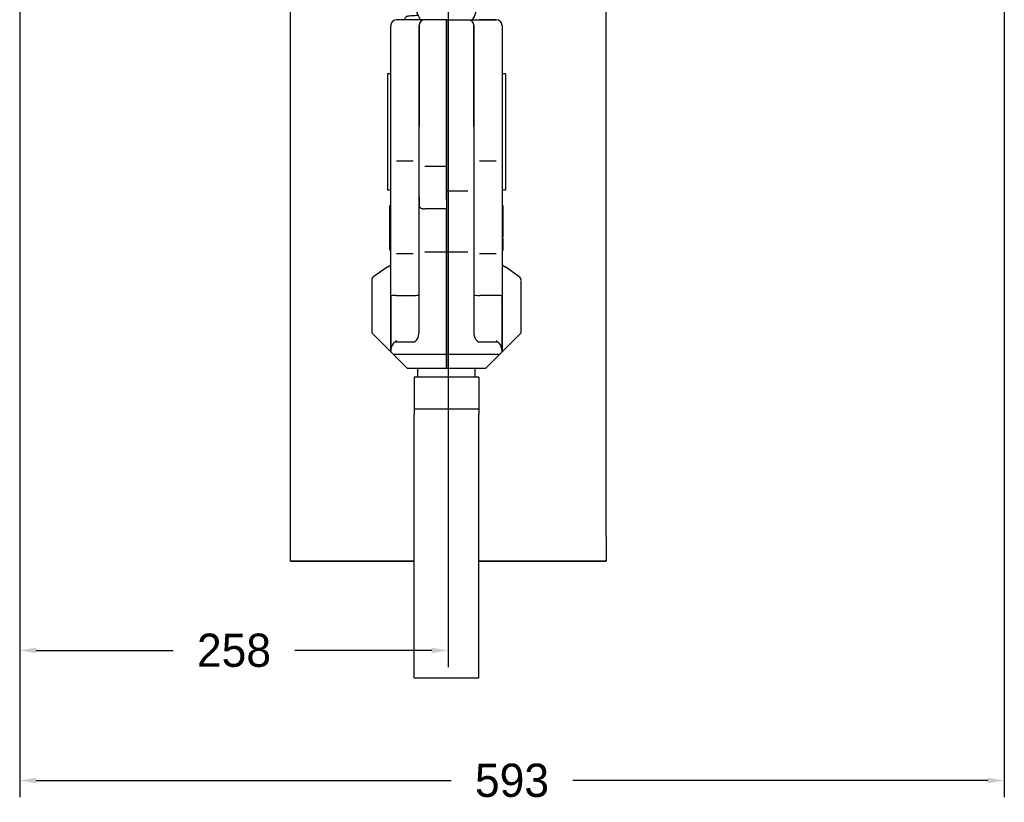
# Model space of a CAD drawing. Header units: millimetres. Extents: x 4495 to 7924, y 3906 to 6331.
# Tile 35 of 40: x 6313 to 6906, y 4890 to 5361. Entities that reach past the tile are written whole.
import ezdxf

# ---------------------------------------------------------------- set-up
doc = ezdxf.new("R2010")
doc.units = ezdxf.units.MM
doc.dimstyles.get("Standard").update_dxf_attribs({"dimtxt": 20, "dimasz": 10, "dimexe": 10, "dimexo": 10, "dimgap": 10, "dimtad": 0, "dimtih": 1, "dimtoh": 1, "dimdsep": 46, "dimtxsty": 'Standard', "dimcen": 0.09, "dimadec": 0, "dimazin": 0, "dimtfac": 1, "dimtofl": 0, "dimtmove": 0, "dimatfit": 3, "dimfxl": 0, "dimtolj": 1, "dimtzin": 0, "dimarcsym": 0})

# ---------------------------------------------------------------- blocks, each defined once
blk = doc.blocks.new('*D13')
at = {"color": 0, "lineweight": -2}
for p, q in [((6313.1, 5493.3), (6313.1, 4893.08)), ((6906.1, 5493.3), (6906.1, 4893.08)), ((6323.1, 4903.08), (6572.93, 4903.08)), ((6896.1, 4903.08), (6646.26, 4903.08))]:
    blk.add_line(p, q, dxfattribs=at)
at = {"color": 0, "lineweight": 18}
for points in [[(6323.1, 4904.75), (6323.1, 4901.41), (6313.1, 4903.08)], [(6896.1, 4904.75), (6896.1, 4901.41), (6906.1, 4903.08)]]:
    blk.add_solid(points, dxfattribs=at)
at = {"layer": 'Defpoints', "color": 0, "lineweight": 18}
for p in [(6313.1, 5503.3), (6906.1, 5503.3), (6906.1, 4903.08)]:
    blk.add_point(p, dxfattribs=at)
at = {"color": 0, "lineweight": 18, "insert": (6609.6, 4903.08), "char_height": 20, "attachment_point": 5}
blk.add_mtext('\\A1;593', dxfattribs=at)
blk = doc.blocks.new('*D14')
at = {"color": 0, "lineweight": -2}
for p, q in [((6571.25, 5799.8), (6571.25, 4971.39)), ((6313.1, 5493.3), (6313.1, 4971.39)), ((6323.1, 4981.39), (6405.51, 4981.39)), ((6561.25, 4981.39), (6478.84, 4981.39))]:
    blk.add_line(p, q, dxfattribs=at)
at = {"color": 0, "lineweight": 18}
for points in [[(6323.1, 4983.06), (6323.1, 4979.72), (6313.1, 4981.39)], [(6561.25, 4983.06), (6561.25, 4979.72), (6571.25, 4981.39)]]:
    blk.add_solid(points, dxfattribs=at)
at = {"layer": 'Defpoints', "color": 0, "lineweight": 18}
for p in [(6571.25, 5809.8), (6313.1, 5503.3), (6571.25, 4981.39)]:
    blk.add_point(p, dxfattribs=at)
at = {"color": 0, "lineweight": 18, "insert": (6442.17, 4981.39), "char_height": 20, "attachment_point": 5}
blk.add_mtext('\\A1;258', dxfattribs=at)

msp = doc.modelspace()

# ---------------------------------------------------------------- linework, layer by layer
for p, q in [((6476.248, 5050.054), (6476.248, 5443.054)), ((6666.248, 5050.054), (6666.248, 5443.054)), ((6550.098, 5361.16), (6540.098, 5361.16)), ((6550.098, 5361.16), (6540.098, 5361.16)), ((6557.098, 5361.16), (6550.098, 5361.16)), ((6570.098, 5361.16), (6557.098, 5361.16)), ((6570.098, 5361.16), (6583.098, 5361.16)), ((6570.098, 5297.166), (6570.098, 5361.16)), ((6570.098, 5361.16), (6570.098, 5297.166)), ((6583.098, 5361.16), (6590.098, 5361.16)), ((6600.098, 5361.16), (6590.098, 5361.16)), ((6590.098, 5361.16), (6600.098, 5361.16)), ((6536.598, 5297.166), (6536.598, 5357.66)), ((6536.598, 5297.166), (6536.598, 5357.66)), ((6553.598, 5357.671), (6553.598, 5297.166)), ((6553.598, 5297.166), (6553.598, 5357.66)), ((6586.598, 5297.166), (6586.598, 5357.671)), ((6586.598, 5357.66), (6586.598, 5297.166)), ((6603.598, 5357.66), (6603.598, 5297.166)), ((6603.598, 5357.66), (6603.598, 5297.166)), ((6536.598, 5328.66), (6534.598, 5328.66)), ((6534.598, 5328.66), (6534.598, 5293.66)), ((6605.598, 5328.66), (6603.598, 5328.66)), ((6605.598, 5328.66), (6605.598, 5258.66)), ((6536.598, 5260.472), (6536.598, 5297.166)), ((6553.598, 5254.466), (6553.598, 5297.166)), ((6570.098, 5252.555), (6570.098, 5297.166)), ((6570.098, 5297.166), (6570.098, 5252.555)), ((6586.598, 5297.166), (6586.598, 5251.695)), ((6603.598, 5297.166), (6603.598, 5260.472)), ((6534.598, 5293.66), (6534.598, 5258.66)), ((6540.098, 5276.16), (6550.098, 5276.16)), ((6557.098, 5272.891), (6570.098, 5272.891)), ((6590.098, 5276.16), (6600.098, 5276.16)), ((6536.598, 5228.909), (6536.598, 5260.472)), ((6536.598, 5228.903), (6536.598, 5260.466)), ((6603.598, 5260.472), (6603.598, 5228.909)), ((6603.598, 5260.466), (6603.598, 5228.903)), ((6534.598, 5258.66), (6536.598, 5258.66)), ((6553.598, 5249.056), (6553.598, 5254.466)), ((6553.598, 5254.46), (6553.598, 5249.056)), ((6583.098, 5258.003), (6570.098, 5258.003)), ((6603.598, 5258.66), (6605.598, 5258.66)), ((6536.098, 5249.293), (6536.598, 5249.293)), ((6536.098, 5249.052), (6536.598, 5249.052)), ((6553.598, 5226.203), (6553.598, 5249.056)), ((6570.098, 5252.555), (6570.098, 5247.281)), ((6586.598, 5251.695), (6586.598, 5226.203)), ((6604.098, 5249.293), (6603.598, 5249.293)), ((6536.098, 5242.221), (6536.598, 5242.221)), ((6570.098, 5247.281), (6557.098, 5247.281)), ((6570.098, 5227.964), (6570.098, 5247.281)), ((6570.098, 5247.281), (6570.098, 5227.964)), ((6536.098, 5240.563), (6536.035, 5240.563)), ((6536.098, 5239.637), (6536.598, 5239.637)), ((6604.16, 5240.563), (6604.098, 5240.563)), ((6604.098, 5235.424), (6603.598, 5235.424)), ((6604.098, 5235.016), (6603.598, 5235.016)), ((6536.098, 5226.383), (6536.598, 5226.383)), ((6536.098, 5225.733), (6536.598, 5225.733)), ((6536.098, 5225.623), (6536.598, 5225.623)), ((6536.598, 5211.469), (6536.598, 5228.909)), ((6553.598, 5213.02), (6553.598, 5226.203)), ((6570.098, 5211.233), (6570.098, 5227.964)), ((6570.098, 5227.964), (6570.098, 5211.233)), ((6586.598, 5226.203), (6586.598, 5213.02)), ((6604.098, 5230.029), (6603.598, 5230.029)), ((6604.098, 5229.732), (6603.598, 5229.732)), ((6603.598, 5228.909), (6603.598, 5211.469)), ((6536.035, 5222.404), (6536.598, 5222.404)), ((6536.035, 5222.197), (6536.598, 5222.197)), ((6536.098, 5222.694), (6536.598, 5222.694)), ((6550.098, 5220.16), (6540.098, 5220.16)), ((6557.098, 5221.498), (6570.098, 5221.498)), ((6570.098, 5221.498), (6583.098, 5221.498)), ((6600.098, 5220.16), (6590.098, 5220.16)), ((6603.598, 5222.197), (6604.16, 5222.197)), ((6534.402, 5212.132), (6536.598, 5213.66)), ((6553.598, 5179.897), (6553.598, 5213.02)), ((6553.598, 5173.025), (6553.598, 5213.014)), ((6586.598, 5213.02), (6586.598, 5179.897)), ((6586.598, 5213.014), (6586.598, 5173.041)), ((6603.598, 5213.66), (6605.794, 5212.132)), ((6534.402, 5212.132), (6526.385, 5206.555)), ((6536.598, 5194.814), (6536.598, 5211.471)), ((6536.598, 5194.813), (6536.598, 5211.469)), ((6570.098, 5159.757), (6570.098, 5211.233)), ((6570.098, 5211.233), (6570.098, 5159.757)), ((6603.598, 5211.471), (6603.598, 5194.814)), ((6603.598, 5211.469), (6603.598, 5194.813)), ((6613.811, 5206.555), (6605.794, 5212.132)), ((6525.098, 5204.092), (6525.098, 5172.66)), ((6615.098, 5172.66), (6615.098, 5204.092)), ((6536.598, 5194.814), (6536.598, 5161.277)), ((6536.598, 5161.26), (6536.598, 5194.813)), ((6540.098, 5195.16), (6550.098, 5195.16)), ((6600.098, 5195.16), (6590.098, 5195.16)), ((6603.598, 5161.277), (6603.598, 5194.814)), ((6603.598, 5194.813), (6603.598, 5161.26)), ((6525.098, 5172.66), (6533.919, 5163.839)), ((6615.098, 5172.66), (6606.277, 5163.839)), ((6540.098, 5168.113), (6538.31, 5166.325)), ((6539.137, 5167.152), (6550.098, 5167.152)), ((6590.098, 5167.152), (6601.059, 5167.152)), ((6600.098, 5168.113), (6601.885, 5166.325)), ((6536.598, 5161.16), (6533.919, 5163.839)), ((6536.598, 5161.16), (6536.598, 5161.26)), ((6536.598, 5161.16), (6538, 5159.757)), ((6538, 5159.757), (6546.598, 5151.16)), ((6538, 5159.757), (6570.098, 5159.757)), ((6570.098, 5151.16), (6570.098, 5159.757)), ((6570.098, 5159.757), (6602.195, 5159.757)), ((6570.098, 5159.757), (6570.098, 5151.16)), ((6602.195, 5159.757), (6593.598, 5151.16)), ((6602.195, 5159.757), (6603.598, 5161.16)), ((6606.277, 5163.839), (6603.598, 5161.16)), ((6603.598, 5161.26), (6603.598, 5161.16)), ((6570.098, 5151.16), (6546.598, 5151.16)), ((6552.748, 5151.16), (6552.748, 5145.96)), ((6593.598, 5151.16), (6570.098, 5151.16)), ((6587.448, 5145.96), (6587.448, 5151.16)), ((6550.598, 5145.96), (6550.598, 5145.661)), ((6589.598, 5145.96), (6550.598, 5145.96)), ((6550.598, 5145.661), (6550.598, 5123.687)), ((6589.598, 5145.96), (6589.598, 5145.661)), ((6589.598, 5145.661), (6589.598, 5123.687)), ((6550.598, 5126.937), (6589.598, 5126.937)), ((6550.598, 4964.811), (6550.598, 5123.687)), ((6589.598, 4964.811), (6589.598, 5123.687)), ((6476.248, 5035.054), (6476.248, 5050.054)), ((6666.248, 5050.054), (6666.248, 5035.054)), ((6476.248, 5035.054), (6550.6, 5035.054)), ((6550.6, 5035.054), (6476.248, 5035.054)), ((6589.598, 5035.054), (6666.248, 5035.054)), ((6666.248, 5035.054), (6589.598, 5035.054)), ((6550.588, 4998.628), (6550.598, 4998.628)), ((6550.588, 4997.751), (6550.598, 4997.751)), ((6550.588, 4994.425), (6550.598, 4994.425)), ((6550.588, 4993.091), (6550.598, 4993.091)), ((6550.588, 4992.888), (6550.598, 4992.888)), ((6550.588, 4986.052), (6550.598, 4986.052)), ((6550.588, 4985.852), (6550.598, 4985.852)), ((6550.588, 4984.368), (6550.598, 4984.368)), ((6550.598, 4964.811), (6589.598, 4964.811))]:
    msp.add_line(p, q)
for centre, radius, start, end in [((6568.298, 5370.66), 16.8, 180, 215.167501), ((6571.898, 5370.66), 16.8, 324.773436, 0), ((6540.098, 5357.66), 3.5, 90, 180), ((6557.098, 5357.66), 3.5, 90, 180), ((6583.098, 5357.66), 3.5, 0, 90), ((6600.098, 5357.66), 3.5, 0, 90), ((6528.098, 5204.092), 3, 124.824489, 176.630467), ((6612.098, 5204.092), 3, 3.063456, 55.175511)]:
    msp.add_arc(centre, radius, start, end)
for centre, major_axis, ratio, start_param, end_param in [((6540.098, 5194.813), (3.5, 0), 0.0990195, 1.5707963, 3.1415927), ((6550.098, 5195.506), (3.5, 0), 0.0990195, 4.712389, 6.2831853), ((6590.098, 5195.506), (3.5, 0), 0.0990195, 3.1415927, 4.712389), ((6600.098, 5194.813), (3.5, 0), 0.0990195, 0, 1.5707963), ((6550.098, 5173.044), (0, 5.892), 0.5940399, 3.1415927, 4.7092535), ((6590.098, 5173.044), (0, 5.892), 0.5940399, 1.5711586, 3.1415927), ((6540.098, 5161.26), (0, 5.892), 0.5940399, 0.5360255, 1.5707963), ((6600.098, 5161.26), (0, 5.892), 0.5940399, 4.712389, 5.7471598)]:
    msp.add_ellipse(centre, major_axis=major_axis, ratio=ratio, start_param=start_param, end_param=end_param)
for points, knots in [([(6553.165, 5363.683), (6552.425, 5363.652), (6550.774, 5363.578), (6548.656, 5363.453), (6547.397, 5363.356), (6546.622, 5363.2), (6546.257, 5363.108), (6545.686, 5362.773), (6545.234, 5362.283), (6544.97, 5361.64), (6544.976, 5361.281), (6544.992, 5361.159)], [0, 0, 0, 0, 0.1714486, 0.4129103, 0.6701505, 0.7581828, 0.8384773, 0.8823579, 0.9281859, 0.9762339, 1, 1, 1, 1]), ([(6553.165, 5363.683), (6552.425, 5363.652), (6550.774, 5363.578), (6548.656, 5363.453), (6547.397, 5363.356), (6546.622, 5363.2), (6546.257, 5363.108), (6545.686, 5362.773), (6545.234, 5362.283), (6544.97, 5361.64), (6544.976, 5361.281), (6544.992, 5361.159)], [0, 0, 0, 0, 0.1714486, 0.4129103, 0.6701505, 0.7581828, 0.8384773, 0.8823579, 0.9281859, 0.9762339, 1, 1, 1, 1]), ([(6553.598, 5249.056), (6553.598, 5249.052), (6553.598, 5249.049), (6553.598, 5249.042), (6553.598, 5249.038), (6553.598, 5249.027), (6553.599, 5249.005), (6553.603, 5248.954), (6553.609, 5248.91), (6553.626, 5248.823), (6553.643, 5248.765), (6553.677, 5248.679), (6553.689, 5248.65), (6553.718, 5248.594), (6553.733, 5248.566), (6553.783, 5248.482), (6553.86, 5248.373), (6553.957, 5248.269), (6554.038, 5248.192), (6554.067, 5248.167), (6554.111, 5248.129), (6554.126, 5248.117), (6554.157, 5248.092), (6554.173, 5248.08), (6554.253, 5248.019), (6554.389, 5247.926), (6554.619, 5247.798), (6554.789, 5247.72), (6554.9, 5247.674), (6554.923, 5247.664), (6554.968, 5247.647), (6555.037, 5247.62), (6555.107, 5247.595), (6555.25, 5247.547), (6555.445, 5247.488), (6555.652, 5247.438), (6555.811, 5247.405), (6555.864, 5247.394), (6555.946, 5247.38), (6555.973, 5247.375), (6556.028, 5247.366), (6556.055, 5247.361), (6556.193, 5247.34), (6556.415, 5247.312), (6556.64, 5247.295), (6556.867, 5247.284), (6556.982, 5247.281), (6557.098, 5247.281)], [0, 0, 0, 0, 0.0039063, 0.0039063, 0.0078125, 0.0078125, 0.015625, 0.03125, 0.0625, 0.0625, 0.125, 0.125, 0.15625, 0.15625, 0.1875, 0.1875, 0.25, 0.3125, 0.3125, 0.34375, 0.34375, 0.359375, 0.359375, 0.375, 0.375, 0.4375, 0.5, 0.5625, 0.5625, 0.578125, 0.578125, 0.59375, 0.625, 0.625, 0.6875, 0.75, 0.75, 0.78125, 0.78125, 0.796875, 0.796875, 0.8125, 0.8125, 0.875, 0.9375, 0.9375, 1, 1, 1, 1]), ([(6536.098, 5226.383), (6536.098, 5226.652), (6536.098, 5227.26), (6536.098, 5232.016), (6536.098, 5235.827), (6536.098, 5239.637)], [0, 0, 0, 0, 0.1989351, 0.1989351, 1, 1, 1, 1]), ([(6604.098, 5234.75), (6604.098, 5233.848), (6604.098, 5232.771), (6604.098, 5231.162), (6604.098, 5230.815), (6604.098, 5230.481)], [0, 0, 0, 0, 0.776416, 0.776416, 1, 1, 1, 1]), ([(6604.098, 5229.732), (6604.098, 5227.46), (6604.098, 5225.637), (6604.098, 5222.887), (6604.098, 5222.197), (6604.098, 5222.197), (6604.098, 5222.197), (6604.098, 5222.197)], [0, 0, 0, 0, 0.4999207, 0.4999207, 0.9998414, 0.9998414, 1, 1, 1, 1])]:
    msp.add_open_spline(points, degree=3, knots=knots)
for points in [[(6536.098, 5249.052), (6536.098, 5249.132), (6536.098, 5249.213), (6536.098, 5249.293)], [(6536.098, 5242.221), (6536.098, 5244.498), (6536.098, 5246.775), (6536.098, 5249.052)], [(6604.098, 5249.293), (6604.098, 5244.67), (6604.098, 5240.047), (6604.098, 5235.424)], [(6536.098, 5239.637), (6536.098, 5240.498), (6536.098, 5241.359), (6536.098, 5242.221)], [(6536.098, 5238.111), (6536.098, 5238.788), (6536.098, 5239.326), (6536.098, 5239.723)], [(6604.098, 5235.424), (6604.098, 5235.288), (6604.098, 5235.152), (6604.098, 5235.016)], [(6536.098, 5225.93), (6536.098, 5226.057), (6536.098, 5226.207), (6536.098, 5226.383)], [(6536.098, 5222.694), (6536.098, 5223.67), (6536.098, 5224.647), (6536.098, 5225.623)]]:
    msp.add_open_spline(points, degree=3)

# ---------------------------------------------------------------- dimensions: what is measured, and where the dimension line sits
at = {"lineweight": 18}
dim = msp.add_linear_dim(base=(6571.248, 4981.391), p1=(6313.098, 5503.304), p2=(6571.248, 5809.804), text='258', dimstyle='Standard', dxfattribs=at)
dim.commit()
dim.dimension.update_dxf_attribs({"geometry": '*D14', "text_midpoint": (6442.173, 4981.391)})
dim = msp.add_linear_dim(base=(6906.098, 4903.08), p1=(6313.098, 5503.304), p2=(6906.098, 5503.304), dimstyle='Standard', dxfattribs=at)
dim.commit()
dim.dimension.update_dxf_attribs({"geometry": '*D13', "text_midpoint": (6609.598, 4903.08)})

doc.saveas('drawing.dxf')
